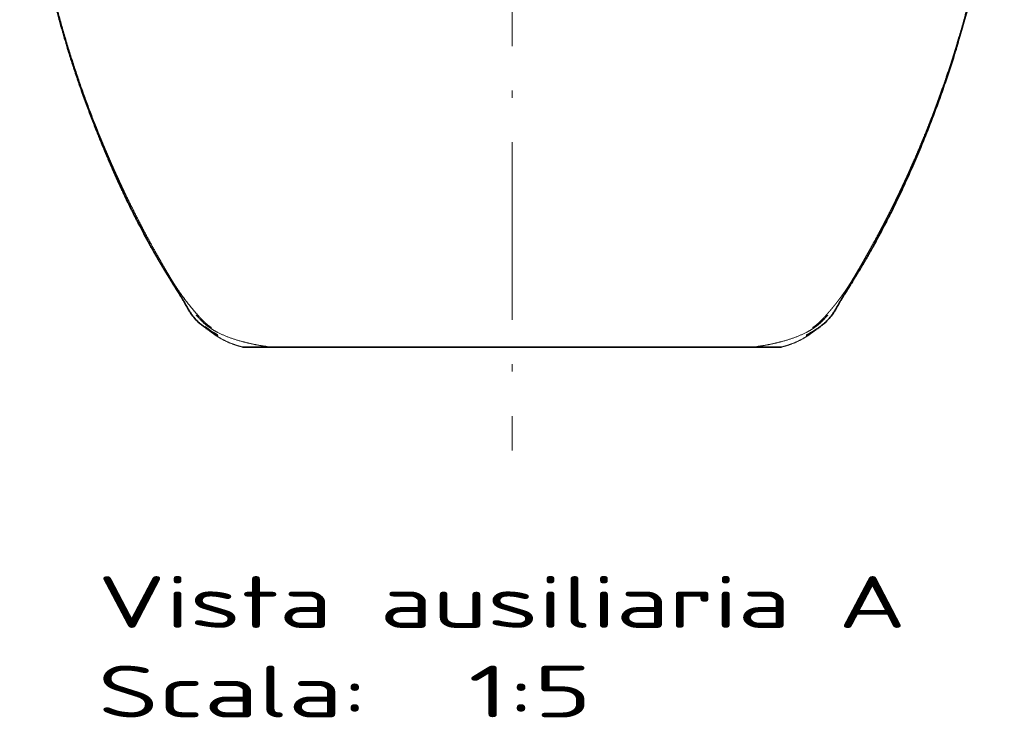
# Model space of a CAD drawing. Extents: x 34 to 379, y 43 to 279.
# Tile 2 of 7: x 39 to 106, y 165 to 212. Entities that reach past the tile are written whole.
import ezdxf
from ezdxf.enums import TextEntityAlignment as Align

# ---------------------------------------------------------------- set-up
doc = ezdxf.new("R2010")
doc.units = 0
doc.linetypes.add('DASHDOT', pattern=[18.5, 12, -3, 0.5, -3])
doc.layers.get('0').update_dxf_attribs({"lineweight": 13})
doc.styles.get("Standard").update_dxf_attribs({"font": 'isocp.shx'})

# ---------------------------------------------------------------- blocks, each defined once
blk = doc.blocks.new('BLOCK66')
at = {"color": 7, "lineweight": 13}
for s, p, p2 in [('Vista ausiliaria A', (-140, -374.28), (133.24, -374.28)), ('Scala:', (-140, -404.52), (-48.92, -404.52)), ('  1:5', (-48.92, -404.52), (26.98, -404.52))]:
    blk.add_text(s, height=17.5, dxfattribs=at).set_placement(p, p2, align=Align.FIT)
blk = doc.blocks.new('BLOCK67')
at = {"color": 7, "lineweight": 35, "ltscale": 0.037077}
blk.add_line((115.15, -257.13), (115.95, -255.87), dxfattribs=at)
at = {"color": 7, "lineweight": 13, "ltscale": 0.001466}
for p, q in [((-105.87, -268.98), (-105.93, -268.97)), ((105.87, -268.98), (105.93, -268.97))]:
    blk.add_line(p, q, dxfattribs=at)
at = {"color": 7, "lineweight": 35, "ltscale": 0.004914}
for p, q in [((-90.89, -279.45), (-91.08, -279.45)), ((90.89, -279.45), (91.08, -279.45))]:
    blk.add_line(p, q, dxfattribs=at)
at = {"color": 7, "lineweight": 35, "ltscale": 0.004913}
for p, q in [((-90.69, -279.45), (-90.89, -279.45)), ((90.69, -279.45), (90.89, -279.45))]:
    blk.add_line(p, q, dxfattribs=at)
at = {"color": 7, "lineweight": 35, "ltscale": 0.001221}
for p, q in [((-90.64, -279.45), (-90.69, -279.45)), ((90.64, -279.45), (90.69, -279.45))]:
    blk.add_line(p, q, dxfattribs=at)
at = {"color": 7, "lineweight": 35, "ltscale": 0.196186}
for p, q in [((-82.79, -279.45), (-90.64, -279.45)), ((82.79, -279.45), (90.64, -279.45))]:
    blk.add_line(p, q, dxfattribs=at)
at = {"color": 7, "lineweight": 35, "ltscale": 0.015108}
for p, q in [((-82.19, -279.45), (-82.79, -279.45)), ((82.19, -279.45), (82.79, -279.45))]:
    blk.add_line(p, q, dxfattribs=at)
at = {"color": 7, "lineweight": 35, "ltscale": 0.030212}
for p, q in [((-80.98, -279.45), (-82.19, -279.45)), ((80.98, -279.45), (82.19, -279.45))]:
    blk.add_line(p, q, dxfattribs=at)
at = {"color": 7, "lineweight": 35, "ltscale": 0.025712}
for p, q in [((-79.95, -279.45), (-80.98, -279.45)), ((79.95, -279.45), (80.98, -279.45))]:
    blk.add_line(p, q, dxfattribs=at)
at = {"color": 7, "lineweight": 35}
for p, q in [((-7.25, -279.45), (-79.95, -279.45)), ((7.25, -279.45), (79.95, -279.45))]:
    blk.add_line(p, q, dxfattribs=at)
at = {"color": 7, "lineweight": 35, "ltscale": 0.158132}
for p, q in [((-7.25, -279.45), (-0.92, -279.45)), ((7.25, -279.45), (0.92, -279.45))]:
    blk.add_line(p, q, dxfattribs=at)
at = {"color": 7, "lineweight": 35, "ltscale": 0.011306}
for p, q in [((-0.92, -279.45), (-0.47, -279.45)), ((0.92, -279.45), (0.47, -279.45))]:
    blk.add_line(p, q, dxfattribs=at)
at = {"color": 7, "lineweight": 35, "ltscale": 0.011752}
for p in [(-0.47, -279.45), (0.47, -279.45)]:
    blk.add_line(p, (0, -279.45), dxfattribs=at)
at = {"color": 7, "lineweight": 35}
for centre, radius, start, end in [((143.51, -99.87), 302.86, 206.9481, 208.369), ((-143.76, -99.73), 303.14, 331.6984, 333.0991), ((-105.3, -262.68), 5.53, 206.9048, 209.093), ((105.32, -262.69), 5.51, 330.8922, 333.0989)]:
    blk.add_arc(centre, radius, start, end, dxfattribs=at)
at = {"color": 7, "lineweight": 13}
for points, knots in [([(-105.87, -268.98), (-107.23, -267.48), (-108.55, -265.94), (-109.82, -264.34), (-111.39, -262.24), (-112.87, -260.09), (-113.19, -259.61), (-113.52, -259.11), (-113.84, -258.61), (-113.86, -258.59), (-113.88, -258.55), (-113.91, -258.51), (-113.92, -258.49), (-113.94, -258.45), (-113.97, -258.41), (-113.98, -258.4), (-114.01, -258.36), (-114.03, -258.32), (-114.04, -258.3), (-114.07, -258.26), (-114.09, -258.22), (-114.1, -258.2), (-114.26, -257.96), (-114.41, -257.72), (-114.54, -257.5), (-114.85, -257.01), (-115.16, -256.5), (-115.33, -256.22), (-115.66, -255.67), (-115.99, -255.12), (-116.16, -254.83), (-116.38, -254.45), (-116.6, -254.09), (-116.66, -253.99), (-116.75, -253.83), (-116.84, -253.68), (-116.86, -253.64), (-116.92, -253.54), (-116.98, -253.44), (-117, -253.4), (-117.06, -253.3), (-117.12, -253.21), (-117.14, -253.16), (-117.2, -253.06), (-117.26, -252.96), (-117.29, -252.91), (-117.38, -252.76), (-117.46, -252.61), (-117.52, -252.51), (-120.16, -247.99), (-122.69, -243.45), (-125.08, -238.97), (-127.53, -234.17), (-129.89, -229.33), (-130.02, -229.05), (-130.29, -228.5), (-130.56, -227.94), (-130.67, -227.7), (-131.07, -226.87), (-131.46, -226.05), (-131.71, -225.51), (-132.36, -224.14), (-132.99, -222.76), (-133.36, -221.96), (-133.89, -220.81), (-134.41, -219.65), (-134.55, -219.33), (-134.83, -218.71), (-135.1, -218.1), (-135.24, -217.79), (-135.84, -216.42), (-136.44, -215.05), (-136.9, -213.97), (-137.38, -212.85), (-137.85, -211.73), (-137.87, -211.68), (-137.96, -211.46), (-138.06, -211.23), (-138.13, -211.06), (-138.27, -210.73), (-138.4, -210.41), (-138.46, -210.25), (-138.55, -210.06), (-138.62, -209.87), (-138.64, -209.82), (-138.68, -209.73), (-138.72, -209.63), (-138.74, -209.58), (-138.8, -209.44), (-138.86, -209.29), (-138.9, -209.19), (-146.01, -191.89), (-151.88, -174.38), (-156.62, -156.71), (-161.53, -132.32), (-164.34, -107.58), (-164.93, -101.05), (-165.39, -94.39), (-165.69, -87.73), (-165.7, -87.61), (-165.71, -87.37), (-165.72, -87.15), (-165.72, -87.06), (-165.73, -86.84), (-165.74, -86.61), (-165.75, -86.46), (-165.76, -86.21), (-165.77, -85.96), (-165.77, -85.93), (-165.78, -85.7), (-165.79, -85.44), (-165.79, -85.32), (-165.8, -85.09), (-165.81, -84.86), (-165.82, -84.74), (-165.83, -84.39), (-165.84, -84.04), (-165.85, -83.81), (-165.98, -80.08), (-166.06, -76.39), (-166.09, -73), (-166.08, -69.55), (-166.04, -66.07)], [0, 0, 0, 0, 0, 0, 17.098135, 17.098135, 17.098135, 21.984507, 21.984507, 21.984507, 22.185325, 22.185325, 22.185325, 22.386142, 22.386142, 22.386142, 22.586961, 22.586961, 22.586961, 22.78778, 22.78778, 22.78778, 22.988588, 22.988588, 22.988588, 25.209352, 25.209352, 25.209352, 27.835655, 27.835655, 27.835655, 30.431419, 30.431419, 30.431419, 31.416384, 31.416384, 31.416384, 31.948316, 31.948316, 31.948316, 32.47442, 32.47442, 32.47442, 32.966888, 32.966888, 32.966888, 33.459356, 33.459356, 33.459356, 34.44424, 34.44424, 34.44424, 78.250606, 78.250606, 78.250606, 80.880383, 80.880383, 80.880383, 83.589689, 83.589689, 83.589689, 88.849237, 88.849237, 88.849237, 96.912854, 96.912854, 96.912854, 99.804316, 99.804316, 99.804316, 102.737452, 102.737452, 102.737452, 112.706956, 112.706956, 112.706956, 113.31455, 113.31455, 113.31455, 114.706022, 114.706022, 114.706022, 115.925054, 115.925054, 115.925054, 116.382737, 116.382737, 116.382737, 116.840421, 116.840421, 116.840421, 117.755745, 117.755745, 117.755745, 280.186035, 280.186035, 280.186035, 338.20364, 338.20364, 338.20364, 339.241731, 339.241731, 339.241731, 340.315623, 340.315623, 340.315623, 341.27533, 341.27533, 341.27533, 342.537699, 342.537699, 342.537699, 343.57567, 343.57567, 343.57567, 344.613642, 344.613642, 344.613642, 346.68957, 346.68957, 346.68957, 377.766908, 377.766908, 377.766908, 377.766908, 377.766908, 377.766908]), ([(105.87, -268.98), (105.95, -268.89), (106.03, -268.8), (106.12, -268.7), (106.29, -268.51), (106.46, -268.32), (106.52, -268.25), (106.77, -267.96), (107.03, -267.67), (107.18, -267.49), (107.66, -266.95), (108.13, -266.39), (108.43, -266.02), (108.88, -265.47), (109.34, -264.9), (109.49, -264.71), (109.71, -264.42), (109.94, -264.13), (110.01, -264.03), (110.16, -263.84), (110.31, -263.64), (110.39, -263.54), (110.56, -263.31), (110.74, -263.08), (110.83, -262.95), (111.03, -262.68), (111.23, -262.41), (111.33, -262.28), (111.62, -261.87), (111.91, -261.46), (112.11, -261.19), (112.54, -260.57), (112.97, -259.94), (113.2, -259.59), (113.46, -259.2), (113.71, -258.82), (113.73, -258.79), (113.76, -258.74), (113.78, -258.71), (113.79, -258.69), (113.83, -258.64), (113.86, -258.58), (113.88, -258.55), (113.92, -258.5), (113.95, -258.44), (113.97, -258.42), (114.01, -258.36), (114.06, -258.27), (114.07, -258.25), (114.13, -258.17), (114.18, -258.08), (114.22, -258.03), (114.32, -257.86), (114.43, -257.69), (114.5, -257.58), (114.61, -257.4), (114.71, -257.23), (114.75, -257.18), (114.82, -257.06), (114.89, -256.95), (114.92, -256.89), (115.02, -256.72), (115.13, -256.55), (115.2, -256.43), (115.47, -255.99), (115.74, -255.54), (115.85, -255.35), (116.14, -254.86), (116.43, -254.36), (116.53, -254.21), (116.64, -254.01), (116.76, -253.82), (116.78, -253.78), (116.83, -253.7), (116.87, -253.62), (116.89, -253.59), (116.94, -253.5), (116.98, -253.43), (117, -253.4), (117.05, -253.32), (117.1, -253.24), (117.12, -253.2), (117.23, -253.01), (117.34, -252.82), (117.39, -252.74), (117.72, -252.18), (118.05, -251.61), (118.29, -251.19), (118.85, -250.23), (119.41, -249.24), (119.72, -248.68), (120.36, -247.55), (121, -246.4), (121.32, -245.82), (122.13, -244.36), (122.94, -242.87), (123.43, -241.96), (124.58, -239.82), (125.73, -237.61), (126.4, -236.31), (127.55, -234.06), (128.7, -231.75), (129.18, -230.78), (129.91, -229.29), (130.64, -227.77), (130.88, -227.26), (131.38, -226.22), (131.87, -225.17), (132.12, -224.65), (132.54, -223.74), (132.96, -222.83), (133.13, -222.46), (133.39, -221.89), (133.66, -221.31), (133.74, -221.12), (133.92, -220.74), (134.09, -220.35), (134.18, -220.16), (134.4, -219.67), (134.62, -219.18), (134.72, -218.95), (135.11, -218.08), (135.5, -217.19), (135.76, -216.61), (136.15, -215.71), (136.54, -214.8), (136.62, -214.61), (136.88, -214.01), (137.14, -213.41), (137.26, -213.13), (137.5, -212.55), (137.75, -211.97), (137.83, -211.77), (138.08, -211.18), (138.33, -210.59), (138.45, -210.3), (139.15, -208.59), (139.86, -206.86), (140.45, -205.39), (141.51, -202.7), (142.56, -199.95), (143.03, -198.69), (143.98, -196.13), (144.92, -193.53), (145.39, -192.2), (146.85, -188.04), (148.27, -183.78), (149.2, -180.87), (150.62, -176.27), (151.98, -171.61), (152.45, -169.94), (153.25, -167.08), (154.01, -164.22), (154.32, -163.03), (154.94, -160.64), (155.54, -158.25), (155.83, -157.05), (156.38, -154.76), (156.91, -152.47), (157.15, -151.38), (158.05, -147.38), (158.87, -143.42), (159.43, -140.56), (160.12, -136.89), (160.75, -133.28), (160.9, -132.43), (161.25, -130.33), (161.59, -128.26), (161.78, -127.03), (162.15, -124.59), (162.49, -122.2), (162.66, -121), (162.98, -118.62), (163.28, -116.28), (163.42, -115.12), (163.7, -112.78), (163.95, -110.49), (164.07, -109.34), (164.25, -107.62), (164.41, -105.93), (164.47, -105.35), (164.57, -104.21), (164.67, -103.08), (164.72, -102.51), (164.82, -101.37), (164.91, -100.24), (164.96, -99.66), (165.04, -98.52), (165.13, -97.38), (165.17, -96.81), (165.29, -95.07), (165.4, -93.34), (165.47, -92.19), (165.55, -90.67), (165.63, -89.17), (165.64, -88.8), (165.66, -88.41), (165.68, -88.02), (165.68, -87.98), (165.69, -87.89), (165.69, -87.8), (165.69, -87.73), (165.7, -87.62), (165.7, -87.5), (165.71, -87.39), (165.71, -87.27), (165.72, -87.15), (165.72, -87.09), (165.73, -86.96), (165.73, -86.83), (165.74, -86.75), (165.74, -86.65), (165.74, -86.57), (165.75, -86.5), (165.75, -86.37), (165.76, -86.24), (165.76, -86.14), (165.77, -86.04), (165.77, -85.95), (165.77, -85.88), (165.78, -85.77), (165.78, -85.66), (165.78, -85.58), (165.79, -85.45), (165.79, -85.32), (165.8, -85.26), (165.8, -85.11), (165.81, -84.97), (165.81, -84.94), (165.81, -84.83), (165.82, -84.69), (165.82, -84.62), (165.83, -84.5), (165.83, -84.37), (165.83, -84.3), (165.84, -84.11), (165.85, -83.92), (165.85, -83.79), (165.9, -82.48), (165.94, -81.18), (165.97, -80.02), (166.01, -78.23), (166.03, -76.46), (166.04, -75.83), (166.05, -74.9), (166.06, -73.97), (166.06, -73.66), (166.07, -73.05), (166.07, -72.43), (166.07, -72.13), (166.07, -71.54), (166.07, -70.96), (166.07, -70.69), (166.07, -70.14), (166.07, -69.6), (166.07, -69.32), (166.07, -68.78), (166.06, -68.23), (166.06, -67.96), (166.06, -67.56), (166.05, -67.15), (166.05, -67.01), (166.05, -66.74), (166.05, -66.47), (166.05, -66.34), (166.04, -66.2), (166.04, -66.07)], [0, 0, 0, 0, 0, 0, 3.307073, 3.307073, 3.307073, 6.808764, 6.808764, 6.808764, 13.506077, 13.506077, 13.506077, 25.748824, 25.748824, 25.748824, 31.789529, 31.789529, 31.789529, 34.809885, 34.809885, 34.809885, 37.830242, 37.830242, 37.830242, 41.808503, 41.808503, 41.808503, 45.786765, 45.786765, 45.786765, 53.743283, 53.743283, 53.743283, 63.395163, 63.395163, 63.395163, 64.12908, 64.12908, 64.12908, 64.871723, 64.871723, 64.871723, 65.614367, 65.614367, 65.614367, 66.348255, 66.348255, 66.348255, 67.160265, 67.160265, 67.160265, 68.627806, 68.627806, 68.627806, 71.562698, 71.562698, 71.562698, 73.030136, 73.030136, 73.030136, 74.497574, 74.497574, 74.497574, 77.43245, 77.43245, 77.43245, 85.799184, 85.799184, 85.799184, 89.62073, 89.62073, 89.62073, 90.576124, 90.576124, 90.576124, 91.531518, 91.531518, 91.531518, 92.547584, 92.547584, 92.547584, 93.502975, 93.502975, 93.502975, 97.097955, 97.097955, 97.097955, 106.955271, 106.955271, 106.955271, 119.767476, 119.767476, 119.767476, 132.54769, 132.54769, 132.54769, 151.719184, 151.719184, 151.719184, 177.320337, 177.320337, 177.320337, 195.725345, 195.725345, 195.725345, 205.145488, 205.145488, 205.145488, 214.565631, 214.565631, 214.565631, 221.214071, 221.214071, 221.214071, 224.538292, 224.538292, 224.538292, 227.862513, 227.862513, 227.862513, 232.960725, 232.960725, 232.960725, 242.707427, 242.707427, 242.707427, 248.02286, 248.02286, 248.02286, 252.600969, 252.600969, 252.600969, 257.51475, 257.51475, 257.51475, 262.092851, 262.092851, 262.092851, 284.858832, 284.858832, 284.858832, 303.676558, 303.676558, 303.676558, 322.913362, 322.913362, 322.913362, 363.69645, 363.69645, 363.69645, 386.308914, 386.308914, 386.308914, 402.412334, 402.412334, 402.412334, 418.582128, 418.582128, 418.582128, 433.537201, 433.537201, 433.537201, 473.323993, 473.323993, 473.323993, 485.745364, 485.745364, 485.745364, 504.020451, 504.020451, 504.020451, 522.32795, 522.32795, 522.32795, 540.846079, 540.846079, 540.846079, 559.621502, 559.621502, 559.621502, 569.25197, 569.25197, 569.25197, 578.882437, 578.882437, 578.882437, 588.862696, 588.862696, 588.862696, 598.842956, 598.842956, 598.842956, 619.818164, 619.818164, 619.818164, 626.495094, 626.495094, 626.495094, 627.10209, 627.10209, 627.10209, 628.316087, 628.316087, 628.316087, 629.314184, 629.314184, 629.314184, 630.521082, 630.521082, 630.521082, 631.727981, 631.727981, 631.727981, 632.922738, 632.922738, 632.922738, 633.946664, 633.946664, 633.946664, 635.195167, 635.195167, 635.195167, 636.301444, 636.301444, 636.301444, 637.508411, 637.508411, 637.508411, 638.884013, 638.884013, 638.884013, 640.109911, 640.109911, 640.109911, 641.316759, 641.316759, 641.316759, 643.730455, 643.730455, 643.730455, 666.233027, 666.233027, 666.233027, 678.499177, 678.499177, 678.499177, 684.650635, 684.650635, 684.650635, 690.802092, 690.802092, 690.802092, 696.343771, 696.343771, 696.343771, 701.88545, 701.88545, 701.88545, 707.427128, 707.427128, 707.427128, 710.197967, 710.197967, 710.197967, 712.968807, 712.968807, 712.968807, 712.968807, 712.968807, 712.968807]), ([(-106.7, -268.59), (-105.9, -269.53), (-105.09, -270.46), (-104.18, -271.35), (-102.17, -272.96), (-99.76, -274.35), (-98.5, -274.97), (-94.95, -276.49), (-91.06, -277.64), (-88.55, -278.24), (-85.5, -278.83), (-82.51, -279.26), (-82, -279.33), (-81.49, -279.39), (-80.98, -279.45)], [0, 0, 0, 0, 0, 0, 10.662502, 10.662502, 10.662502, 20.691666, 20.691666, 20.691666, 37.774869, 37.774869, 37.774869, 41.340909, 41.340909, 41.340909, 41.340909, 41.340909, 41.340909]), ([(-101.62, -272.81), (-102.29, -272.36), (-102.93, -271.88), (-103.54, -271.37), (-104.38, -270.59), (-105.17, -269.75), (-105.4, -269.5), (-105.64, -269.24), (-105.87, -268.98)], [0, 0, 0, 0, 0, 0, 6.892076, 6.892076, 6.892076, 9.854504, 9.854504, 9.854504, 9.854504, 9.854504, 9.854504]), ([(106.7, -268.59), (105.9, -269.53), (105.09, -270.46), (104.18, -271.35), (102.17, -272.96), (99.76, -274.35), (98.5, -274.97), (94.95, -276.49), (91.06, -277.64), (88.55, -278.24), (85.5, -278.83), (82.51, -279.26), (82, -279.33), (81.49, -279.39), (80.98, -279.45)], [0, 0, 0, 0, 0, 0, 10.662502, 10.662502, 10.662502, 20.691666, 20.691666, 20.691666, 37.774869, 37.774869, 37.774869, 41.340909, 41.340909, 41.340909, 41.340909, 41.340909, 41.340909]), ([(-102.88, -273.39), (-101.58, -274.5), (-100.18, -275.52), (-98.71, -276.43), (-96.21, -277.72), (-93.65, -278.67), (-92.64, -278.99), (-91.64, -279.25), (-90.64, -279.45)], [0, 0, 0, 0, 0, 0, 11.915571, 11.915571, 11.915571, 19.524405, 19.524405, 19.524405, 19.524405, 19.524405, 19.524405]), ([(102.88, -273.39), (101.58, -274.5), (100.18, -275.52), (98.71, -276.43), (96.21, -277.72), (93.65, -278.67), (92.64, -278.99), (91.64, -279.25), (90.64, -279.45)], [0, 0, 0, 0, 0, 0, 11.916048, 11.916048, 11.916048, 19.525197, 19.525197, 19.525197, 19.525197, 19.525197, 19.525197])]:
    blk.add_open_spline(points, degree=5, knots=knots, dxfattribs=at)
at = {"color": 7, "lineweight": 35}
for points, degree, knots in [([(-166.44, -68.31), (-166.43, -68.61), (-166.43, -69.2), (-166.42, -70.08), (-166.41, -70.97), (-166.39, -71.86), (-166.38, -72.74), (-166.37, -73.6), (-166.35, -74.45), (-166.33, -75.32), (-166.31, -76.17), (-166.29, -77), (-166.27, -77.82), (-166.25, -78.53), (-166.24, -79.17), (-166.22, -79.71), (-166.2, -80.25), (-166.18, -80.85), (-166.16, -81.51), (-166.13, -82.3), (-166.1, -83.16), (-166.07, -84.11), (-166.03, -85.07), (-165.98, -86.04), (-165.94, -87.02), (-165.89, -88.02), (-165.84, -89.03), (-165.79, -90.06), (-165.73, -91.12), (-165.66, -92.19), (-165.6, -93.27), (-165.53, -94.31), (-165.47, -95.3), (-165.4, -96.22), (-165.34, -97.12), (-165.27, -98.01), (-165.21, -98.79), (-165.16, -99.47), (-165.11, -100.08), (-165.06, -100.69), (-165.01, -101.31), (-164.96, -101.93), (-164.91, -102.55), (-164.85, -103.18), (-164.79, -103.82), (-164.74, -104.47), (-164.67, -105.14), (-164.61, -105.8), (-164.55, -106.47), (-164.48, -107.14), (-164.41, -107.82), (-164.35, -108.48), (-164.28, -109.1), (-164.22, -109.71), (-164.15, -110.33), (-164.08, -111.01), (-164.01, -111.68), (-163.93, -112.35), (-163.85, -113.03), (-163.77, -113.71), (-163.69, -114.4), (-163.61, -115.13), (-163.51, -115.92), (-163.41, -116.74), (-163.3, -117.56), (-163.2, -118.38), (-163.09, -119.21), (-162.98, -120.05), (-162.86, -120.91), (-162.73, -121.87), (-162.58, -122.96), (-162.4, -124.2), (-162.21, -125.5), (-162, -126.88), (-161.79, -128.21), (-161.59, -129.44), (-161.41, -130.57), (-161.23, -131.64), (-161.05, -132.72), (-160.86, -133.81), (-160.67, -134.9), (-160.47, -136.02), (-160.28, -137.08), (-160.1, -138.05), (-159.94, -138.9), (-159.79, -139.7), (-159.64, -140.51), (-159.48, -141.31), (-159.33, -142.13), (-159.16, -142.94), (-159, -143.76), (-158.83, -144.59), (-158.66, -145.42), (-158.49, -146.25), (-158.32, -147.09), (-158.14, -147.92), (-157.96, -148.76), (-157.78, -149.6), (-157.59, -150.44), (-157.39, -151.36), (-157.13, -152.51), (-156.81, -153.9), (-156.44, -155.45), (-156.07, -157), (-155.7, -158.55), (-155.31, -160.1), (-154.92, -161.65), (-154.51, -163.23), (-154.13, -164.67), (-153.81, -165.87), (-153.56, -166.81), (-153.33, -167.67), (-153.09, -168.53), (-152.85, -169.39), (-152.61, -170.25), (-152.37, -171.11), (-152.13, -171.97), (-151.88, -172.82), (-151.63, -173.67), (-151.38, -174.53), (-151.13, -175.38), (-150.88, -176.23), (-150.62, -177.07), (-150.37, -177.92), (-150.09, -178.81), (-149.79, -179.79), (-149.45, -180.87), (-149.1, -181.99), (-148.74, -183.11), (-148.37, -184.24), (-148, -185.39), (-147.62, -186.54), (-147.24, -187.68), (-146.85, -188.81), (-146.47, -189.94), (-146.08, -191.05), (-145.69, -192.19), (-145.27, -193.37), (-144.84, -194.58), (-144.4, -195.81), (-143.96, -197), (-143.53, -198.17), (-143.11, -199.31), (-142.68, -200.44), (-142.26, -201.56), (-141.83, -202.67), (-141.41, -203.77), (-140.99, -204.86), (-140.58, -205.9), (-140.19, -206.87), (-139.83, -207.78), (-139.47, -208.67), (-139.11, -209.56), (-138.75, -210.44), (-138.4, -211.31), (-138.04, -212.18), (-137.69, -213.02), (-137.35, -213.83), (-137.02, -214.61), (-136.69, -215.38), (-136.37, -216.14), (-136.04, -216.89), (-135.72, -217.64), (-135.39, -218.39), (-135.07, -219.12), (-134.76, -219.83), (-134.46, -220.52), (-134.15, -221.2), (-133.85, -221.88), (-133.55, -222.55), (-133.24, -223.22), (-132.94, -223.89), (-132.64, -224.54), (-132.34, -225.18), (-132.05, -225.81), (-131.76, -226.43), (-131.48, -227.05), (-131.19, -227.66), (-130.9, -228.27), (-130.61, -228.88), (-130.31, -229.5), (-130, -230.15), (-129.68, -230.81), (-129.36, -231.47), (-128.99, -232.22), (-128.58, -233.06), (-128.17, -233.87), (-127.83, -234.55), (-127.57, -235.09), (-127.3, -235.62), (-127.03, -236.14), (-126.77, -236.67), (-126.5, -237.19), (-126.23, -237.72), (-126.04, -238.07), (-125.95, -238.26)], 3, [0, 0, 0, 0, 0.876709, 1.770192, 2.648537, 3.561565, 4.432622, 5.282614, 6.141781, 6.999302, 7.878906, 8.699173, 9.498836, 10.31911, 10.852083, 11.398833, 11.936571, 12.476279, 13.200111, 13.914663, 14.853924, 15.79371, 16.759006, 17.721453, 18.710203, 19.712939, 20.725089, 21.750659, 22.814403, 23.88767, 24.96946, 26.051447, 27.037912, 27.928552, 28.831183, 29.742715, 30.588482, 31.191551, 31.794953, 32.411791, 33.027388, 33.654524, 34.280415, 34.91439, 35.549162, 36.213495, 36.874371, 37.54299, 38.210971, 38.888238, 39.564706, 40.258194, 40.891215, 41.417488, 42.103687, 42.775145, 43.452058, 44.128504, 44.812154, 45.49519, 46.184808, 46.890877, 47.721663, 48.543496, 49.371465, 50.205085, 51.044807, 51.884056, 52.731806, 53.637466, 54.819563, 56.013049, 57.401446, 58.776478, 60.187604, 61.441904, 62.516911, 63.602988, 64.698016, 65.803135, 66.916867, 68.037917, 69.195168, 70.17091, 70.983121, 71.796722, 72.614965, 73.437583, 74.265028, 75.097567, 75.935485, 76.778734, 77.626102, 78.475314, 79.327526, 80.182424, 81.040076, 81.900455, 82.763516, 83.629184, 84.714952, 86.316099, 87.905233, 89.491184, 91.083093, 92.680378, 94.282243, 95.888004, 97.589251, 98.731428, 99.623215, 100.515304, 101.407398, 102.29935, 103.191018, 104.08223, 104.972852, 105.862728, 106.751699, 107.639641, 108.526408, 109.411869, 110.295873, 111.178296, 112.058708, 113.086848, 114.28464, 115.450899, 116.612223, 117.802666, 119.020189, 120.227441, 121.429193, 122.625326, 123.815478, 124.999684, 126.175165, 127.431918, 128.74714, 130.041332, 131.332601, 132.56446, 133.778682, 134.984572, 136.181385, 137.368496, 138.544665, 139.710184, 140.889549, 141.889223, 142.857522, 143.820031, 144.776357, 145.726767, 146.670574, 147.608215, 148.550418, 149.403082, 150.241539, 151.074906, 151.90331, 152.723964, 153.543949, 154.358142, 155.172836, 155.932493, 156.68317, 157.427655, 158.171918, 158.909335, 159.646235, 160.37848, 161.108016, 161.803862, 162.492873, 163.176258, 163.859586, 164.536402, 165.212945, 165.883527, 166.553462, 167.289226, 168.030977, 168.764744, 169.497815, 170.514572, 171.596776, 172.206484, 172.801659, 173.392539, 173.983292, 174.569458, 175.15558, 175.735571, 176.356142, 176.356142, 176.356142, 176.356142]), ([(166.44, -68.31), (166.42, -69.53), (166.4, -71.92), (166.33, -75.41), (166.26, -78.39), (166.19, -80.72), (166.1, -83.32), (165.97, -86.64), (165.76, -90.63), (165.58, -93.69), (165.37, -96.73), (165.09, -100.48), (164.69, -104.95), (164.34, -108.56), (163.9, -112.61), (163.38, -117.03), (162.72, -122.02), (161.93, -127.4), (161.04, -132.66), (159.89, -139.41), (158.54, -145.61), (157.12, -152.8), (154.68, -162.6), (152.03, -172.4), (148.97, -182.51), (146.66, -189.38), (144.09, -196.75), (141.34, -203.99), (138.4, -211.38), (135.6, -217.96), (133.03, -223.73), (130.88, -228.32), (129.26, -231.68), (128.35, -233.53), (127.71, -234.79), (127.25, -235.69), (126.81, -236.56), (126.49, -237.19), (126.27, -237.62), (126.14, -237.88), (126.06, -238.04), (126.01, -238.14), (125.98, -238.19), (125.96, -238.23), (125.95, -238.26), (125.94, -238.27)], 3, [0, 0, 0, 0, 3.652478, 7.174038, 10.479494, 12.600773, 14.155497, 18.29168, 22.565626, 26.144576, 27.47209, 31.728993, 37.400399, 40.954611, 42.590136, 49.627461, 54.306759, 57.696659, 65.944195, 70.292154, 78.24739, 84.987752, 92.285514, 108.525749, 115.431913, 123.95809, 130.269408, 138.853922, 147.201014, 154.134631, 160.300875, 166.145035, 169.33927, 171.492713, 172.343317, 173.546935, 174.546279, 175.244383, 175.69443, 175.971781, 176.138, 176.235804, 176.292636, 176.325371, 176.368735, 176.368735, 176.368735, 176.368735]), ([(-121.92, -245.78), (-121.92, -245.78), (-121.92, -245.79), (-121.92, -245.78), (-121.93, -245.77), (-121.95, -245.74), (-122.01, -245.62), (-122.12, -245.41), (-122.28, -245.14), (-122.46, -244.79), (-122.69, -244.33), (-122.88, -243.96), (-122.97, -243.77)], 3, [0, 0, 0, 0, 0.002219, 0.005232, 0.016977, 0.04497, 0.100884, 0.442273, 0.734815, 1.028257, 1.641979, 2.270763, 2.270763, 2.270763, 2.270763]), ([(-115.86, -256.01), (-116.34, -255.25), (-116.82, -254.49), (-117.3, -253.7), (-118.15, -252.31), (-118.99, -250.87), (-119.35, -250.25), (-119.96, -249.2), (-120.57, -248.13), (-120.81, -247.7), (-121.18, -247.05), (-121.54, -246.39), (-121.66, -246.17), (-121.79, -245.95), (-121.91, -245.72)], 5, [0, 0, 0, 0, 0, 0, 19.081464, 19.081464, 19.081464, 33.463625, 33.463625, 33.463625, 43.062585, 43.062585, 43.062585, 47.885633, 47.885633, 47.885633, 47.885633, 47.885633, 47.885633]), ([(121.92, -245.78), (121.95, -245.73), (122.03, -245.58), (122.15, -245.36), (122.31, -245.08), (122.52, -244.68), (122.8, -244.14), (123.01, -243.71), (123.12, -243.5)], 3, [0, 0, 0, 0, 0.169277, 0.50446, 0.746647, 1.139864, 1.858671, 2.575733, 2.575733, 2.575733, 2.575733]), ([(-110.23, -265.18), (-110.31, -265.05), (-110.56, -264.62), (-111, -263.84), (-111.62, -262.81), (-112.36, -261.6), (-113.2, -260.25), (-114.1, -258.8), (-115.02, -257.34), (-115.63, -256.37), (-115.94, -255.89)], 3, [0, 0, 0, 0, 0.448223, 1.492859, 2.679666, 4.076164, 5.712883, 7.456925, 9.193313, 10.898911, 10.898911, 10.898911, 10.898911]), ([(-114.87, -257.67), (-114.92, -257.59), (-115, -257.43), (-115.07, -257.28), (-115.21, -257.01), (-114.99, -257.37), (-114.85, -257.57), (-114.69, -257.83), (-114.6, -257.95)], 3, [0, 0, 0, 0, 0.26227, 0.519432, 0.656422, 0.830966, 1.261227, 1.691041, 1.691041, 1.691041, 1.691041]), ([(-113.98, -259.02), (-113.99, -259.02), (-113.99, -259.02), (-113.99, -259.02), (-113.99, -259.02), (-113.99, -259.01), (-113.99, -259.01), (-114, -259.01), (-114, -259.01), (-114, -259.01), (-114, -259), (-114.01, -258.99), (-114.01, -258.99), (-114.02, -258.98), (-114.03, -258.97), (-114.03, -258.96), (-114.04, -258.94), (-114.06, -258.92), (-114.06, -258.91), (-114.1, -258.85), (-114.14, -258.79), (-114.17, -258.74), (-114.24, -258.65), (-114.3, -258.55), (-114.33, -258.5), (-114.46, -258.31), (-114.59, -258.11), (-114.68, -257.96), (-114.78, -257.82), (-114.87, -257.67)], 5, [0, 0, 0, 0, 0, 0, 0.009295, 0.009295, 0.009295, 0.016261, 0.016261, 0.016261, 0.028826, 0.028826, 0.028826, 0.051644, 0.051644, 0.051644, 0.093387, 0.093387, 0.093387, 0.164478, 0.164478, 0.164478, 0.454206, 0.454206, 0.454206, 0.74462, 0.74462, 0.74462, 1.617703, 1.617703, 1.617703, 1.617703, 1.617703, 1.617703]), ([(110.23, -265.18), (110.31, -265.05), (110.55, -264.62), (110.99, -263.86), (111.61, -262.83), (112.33, -261.64), (113.16, -260.3), (113.75, -259.36), (114.06, -258.87)], 3, [0, 0, 0, 0, 0.443294, 1.475769, 2.651882, 4.033461, 5.65107, 7.378728, 7.378728, 7.378728, 7.378728]), ([(114.87, -257.67), (115.05, -257.39), (115.26, -257.11), (114.83, -257.39), (114.71, -257.9), (113.76, -259.31), (114.48, -258.3), (114.71, -257.92), (114.87, -257.67)], 3, [0, 0, 0, 0, 0.521999, 0.563994, 1.427161, 2.553872, 3.060928, 4.061806, 4.061806, 4.061806, 4.061806]), ([(-110.13, -265.36), (-110.07, -265.48), (-109.92, -265.75), (-109.64, -266.26), (-109.19, -267.03), (-108.41, -268.26), (-107.23, -269.77), (-105.93, -271.07), (-104.78, -272.03), (-104.02, -272.61), (-103.36, -273.08), (-102.84, -273.43), (-102.32, -273.76), (-101.82, -274.07), (-101.36, -274.34), (-100.96, -274.57), (-100.6, -274.77), (-100.28, -274.95), (-100, -275.1), (-99.78, -275.22), (-99.65, -275.28), (-99.45, -275.39), (-99.6, -275.31), (-99.74, -275.23), (-100.05, -275.06), (-100.41, -274.85), (-100.82, -274.61), (-101.26, -274.33), (-101.72, -274.02), (-102.2, -273.69), (-102.64, -273.37), (-103.02, -273.08), (-103.33, -272.83), (-103.53, -272.67), (-103.66, -272.56), (-103.71, -272.51), (-103.73, -272.49)], 3, [0, 0, 0, 0, 0.409591, 0.914479, 1.735607, 3.104239, 5.265131, 7.468754, 8.612156, 9.748508, 10.362199, 11.031116, 11.621444, 12.22879, 12.779793, 13.220706, 13.619706, 14.019076, 14.300928, 14.584883, 14.726798, 14.865502, 14.9217, 15.097575, 15.448484, 15.896851, 16.381847, 16.878289, 17.469737, 18.041728, 18.609316, 19.123133, 19.476557, 19.781325, 19.891483, 19.992091, 19.992091, 19.992091, 19.992091]), ([(110.13, -265.36), (110.07, -265.48), (109.92, -265.75), (109.64, -266.26), (109.19, -267.04), (108.41, -268.26), (107.22, -269.77), (105.92, -271.07), (104.78, -272.03), (104.01, -272.62), (103.35, -273.08), (102.84, -273.43), (102.31, -273.77), (101.81, -274.07), (101.36, -274.34), (100.95, -274.57), (100.59, -274.78), (100.28, -274.95), (100, -275.1), (99.79, -275.21), (99.62, -275.3), (99.54, -275.34), (99.5, -275.36)], 3, [0, 0, 0, 0, 0.409928, 0.91535, 1.737745, 3.109163, 5.274265, 7.475597, 8.618756, 9.754635, 10.367035, 11.036245, 11.626825, 12.234442, 12.784995, 13.225475, 13.624663, 14.023251, 14.30503, 14.58755, 14.729285, 14.865544, 14.865544, 14.865544, 14.865544]), ([(-106.49, -268.78), (-106.52, -268.75), (-106.54, -268.73), (-106.56, -268.7), (-106.6, -268.67), (-106.65, -268.63), (-106.66, -268.62), (-106.68, -268.6), (-106.7, -268.59)], 5, [0, 0, 0, 0, 0, 0, 5.140466, 5.140466, 5.140466, 7.344447, 7.344447, 7.344447, 7.344447, 7.344447, 7.344447]), ([(-105.93, -268.97), (-106, -268.95), (-106.06, -268.94), (-106.11, -268.93), (-106.27, -268.89), (-106.37, -268.86), (-106.43, -268.83), (-106.46, -268.8), (-106.49, -268.78)], 5, [0, 0, 0, 0, 0, 0, 2.361608, 2.361608, 2.361608, 7.718549, 7.718549, 7.718549, 7.718549, 7.718549, 7.718549]), ([(105.93, -268.97), (106, -268.95), (106.06, -268.94), (106.11, -268.93), (106.27, -268.89), (106.37, -268.86), (106.43, -268.83), (106.46, -268.8), (106.49, -268.78)], 5, [0, 0, 0, 0, 0, 0, 2.361608, 2.361608, 2.361608, 7.718549, 7.718549, 7.718549, 7.718549, 7.718549, 7.718549]), ([(106.49, -268.78), (106.52, -268.75), (106.54, -268.73), (106.56, -268.7), (106.6, -268.67), (106.65, -268.63), (106.66, -268.62), (106.68, -268.6), (106.7, -268.59)], 5, [0, 0, 0, 0, 0, 0, 5.140466, 5.140466, 5.140466, 7.344447, 7.344447, 7.344447, 7.344447, 7.344447, 7.344447])]:
    blk.add_open_spline(points, degree=degree, knots=knots, dxfattribs=at)
blk.add_open_spline([(115.95, -255.87), (117.22, -253.87), (118.45, -251.84), (119.64, -249.79), (120.81, -247.72), (121.96, -245.64)], degree=5, dxfattribs=at)
at = {"color": 7, "lineweight": 13}
blk.add_open_spline([(105.87, -268.98), (105.14, -269.8), (104.39, -270.61), (103.57, -271.39), (102.64, -272.12), (101.62, -272.81)], degree=5, dxfattribs=at)

msp = doc.modelspace()

# ---------------------------------------------------------------- linework, layer by layer
at = {"color": 7, "linetype": 'DASHDOT', "lineweight": 13}
msp.add_line((72.323, 259.355), (72.323, 183.035), dxfattribs=at)

# ---------------------------------------------------------------- block references
at = {"lineweight": 0, "xscale": 0.2, "yscale": 0.2, "zscale": 0.2}
for name in ['BLOCK67', 'BLOCK66']:
    msp.add_blockref(name, (72.323, 245.893), dxfattribs=at)

doc.saveas('drawing.dxf')
